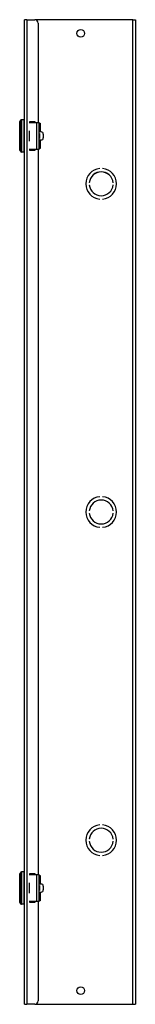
# Model space of a CAD drawing. Header units: inches. Extents: x 0 to 125, y -11 to 69.
# Tile 5 of 7: x 72.52 to 76.76, y 20.39 to 56.39. Entities that reach past the tile are written whole.
import ezdxf

# ---------------------------------------------------------------- set-up
doc = ezdxf.new("R2010")
doc.units = ezdxf.units.IN
doc.header["$MEASUREMENT"] = 0
doc.layers.add('Visible Edges(ANSI)', color=7, linetype='Continuous', lineweight=25)
doc.layers.add('Visible Tangent Edges(ANSI)', color=7, linetype='Continuous', lineweight=25)

msp = doc.modelspace()

# ---------------------------------------------------------------- linework, layer by layer
at = {"layer": 'Visible Edges(ANSI)'}
for p, q in [((72.79, 56.386), (72.704, 56.386)), ((72.704, 20.386), (72.704, 56.386)), ((72.79, 56.386), (73.079, 56.386)), ((76.673, 56.386), (73.079, 56.386)), ((73.204, 56.261), (73.204, 52.629)), ((76.673, 56.386), (76.759, 56.386)), ((76.759, 56.386), (76.759, 20.386)), ((72.523, 51.624), (72.523, 52.649)), ((72.684, 52.727), (72.594, 52.727)), ((72.869, 52.629), (73.155, 52.629)), ((72.894, 52.667), (73.084, 52.667)), ((72.894, 52.629), (72.894, 52.667)), ((73.084, 52.667), (73.084, 52.629)), ((73.155, 52.629), (73.241, 52.629)), ((73.241, 51.644), (73.241, 52.628)), ((73.241, 52.601), (73.269, 52.601)), ((73.269, 52.601), (73.269, 52.285)), ((72.87, 52.323), (72.869, 52.323)), ((72.869, 52.285), (72.87, 52.285)), ((72.87, 52.323), (72.87, 52.285)), ((73.241, 52.323), (73.269, 52.323)), ((73.31, 52.285), (73.241, 52.285)), ((73.241, 52.225), (73.244, 52.225)), ((73.389, 52.206), (73.389, 52.067)), ((72.87, 51.988), (72.869, 51.988)), ((72.869, 51.949), (72.87, 51.949)), ((72.87, 51.988), (72.87, 51.949)), ((73.244, 52.048), (73.241, 52.048)), ((73.241, 51.988), (73.31, 51.988)), ((73.269, 51.949), (73.241, 51.949)), ((73.269, 51.988), (73.269, 51.671)), ((72.684, 51.546), (72.594, 51.546)), ((73.155, 51.644), (72.869, 51.644)), ((72.894, 51.605), (72.894, 51.644)), ((73.084, 51.605), (72.894, 51.605)), ((73.084, 51.644), (73.084, 51.605)), ((73.241, 51.644), (73.155, 51.644)), ((73.204, 51.644), (73.204, 25.129)), ((73.269, 51.671), (73.241, 51.671)), ((75.459, 50.947), (75.459, 50.947)), ((75.559, 50.947), (75.559, 50.947)), ((75.073, 50.426), (75.073, 50.426)), ((75.945, 50.426), (75.944, 50.426)), ((75.073, 50.346), (75.073, 50.346)), ((75.944, 50.346), (75.945, 50.346)), ((75.459, 49.826), (75.459, 49.826)), ((75.559, 49.826), (75.559, 49.826)), ((75.459, 38.947), (75.459, 38.947)), ((75.559, 38.947), (75.559, 38.947)), ((75.073, 38.426), (75.073, 38.426)), ((75.073, 38.346), (75.073, 38.346)), ((75.945, 38.426), (75.944, 38.426)), ((75.944, 38.346), (75.945, 38.346)), ((75.459, 37.826), (75.459, 37.826)), ((75.559, 37.826), (75.559, 37.826)), ((75.459, 26.947), (75.459, 26.947)), ((75.559, 26.947), (75.559, 26.947)), ((75.073, 26.426), (75.073, 26.426)), ((75.073, 26.346), (75.073, 26.346)), ((75.945, 26.426), (75.944, 26.426)), ((75.944, 26.346), (75.945, 26.346)), ((75.459, 25.826), (75.459, 25.826)), ((75.559, 25.826), (75.559, 25.826)), ((72.684, 25.227), (72.594, 25.227)), ((72.523, 24.124), (72.523, 25.149)), ((72.869, 25.129), (73.155, 25.129)), ((72.894, 25.167), (73.084, 25.167)), ((72.894, 25.129), (72.894, 25.167)), ((73.084, 25.167), (73.084, 25.129)), ((73.155, 25.129), (73.241, 25.129)), ((73.241, 24.144), (73.241, 25.128)), ((73.241, 25.101), (73.269, 25.101)), ((73.269, 25.101), (73.269, 24.785)), ((72.87, 24.823), (72.869, 24.823)), ((72.869, 24.785), (72.87, 24.785)), ((72.87, 24.488), (72.869, 24.488)), ((72.87, 24.823), (72.87, 24.785)), ((72.87, 24.488), (72.87, 24.449)), ((73.241, 24.823), (73.269, 24.823)), ((73.31, 24.785), (73.241, 24.785)), ((73.241, 24.725), (73.244, 24.725)), ((73.244, 24.548), (73.241, 24.548)), ((73.241, 24.488), (73.31, 24.488)), ((73.269, 24.488), (73.269, 24.171)), ((73.389, 24.706), (73.389, 24.567)), ((72.869, 24.449), (72.87, 24.449)), ((73.155, 24.144), (72.869, 24.144)), ((72.894, 24.105), (72.894, 24.144)), ((73.084, 24.144), (73.084, 24.105)), ((73.241, 24.144), (73.155, 24.144)), ((73.204, 24.144), (73.204, 20.511)), ((73.269, 24.449), (73.241, 24.449)), ((73.269, 24.171), (73.241, 24.171)), ((72.684, 24.046), (72.594, 24.046)), ((73.084, 24.105), (72.894, 24.105)), ((72.704, 20.386), (72.79, 20.386)), ((73.079, 20.386), (72.79, 20.386)), ((73.079, 20.386), (76.673, 20.386)), ((76.673, 20.386), (76.759, 20.386))]:
    msp.add_line(p, q, dxfattribs=at)
at = {"layer": 'Visible Edges(ANSI)', "flags": 128}
for points in [[(73.241, 52.629), (73.241, 52.629), (73.241, 52.629), (73.241, 52.629), (73.241, 52.629), (73.241, 52.629), (73.241, 52.629), (73.241, 52.629), (73.241, 52.629), (73.241, 52.629), (73.241, 52.628), (73.241, 52.628), (73.241, 52.628), (73.241, 52.628), (73.241, 52.628), (73.241, 52.628), (73.241, 52.628), (73.241, 52.628), (73.241, 52.628), (73.241, 52.628), (73.241, 52.628), (73.241, 52.628), (73.241, 52.628), (73.241, 52.628), (73.241, 52.628)], [(73.241, 51.644), (73.241, 51.644), (73.241, 51.644), (73.241, 51.644), (73.241, 51.644), (73.241, 51.644), (73.241, 51.644), (73.241, 51.644), (73.241, 51.644), (73.241, 51.644), (73.241, 51.644), (73.241, 51.644), (73.241, 51.644), (73.241, 51.644), (73.241, 51.644), (73.241, 51.644), (73.241, 51.644), (73.241, 51.644), (73.241, 51.644), (73.241, 51.644), (73.241, 51.644), (73.241, 51.644), (73.241, 51.644), (73.241, 51.644), (73.241, 51.644)], [(73.241, 25.129), (73.241, 25.129), (73.241, 25.129), (73.241, 25.129), (73.241, 25.129), (73.241, 25.129), (73.241, 25.129), (73.241, 25.129), (73.241, 25.129), (73.241, 25.129), (73.241, 25.128), (73.241, 25.128), (73.241, 25.128), (73.241, 25.128), (73.241, 25.128), (73.241, 25.128), (73.241, 25.128), (73.241, 25.128), (73.241, 25.128), (73.241, 25.128), (73.241, 25.128), (73.241, 25.128), (73.241, 25.128), (73.241, 25.128), (73.241, 25.128)], [(73.241, 24.144), (73.241, 24.144), (73.241, 24.144), (73.241, 24.144), (73.241, 24.144), (73.241, 24.144), (73.241, 24.144), (73.241, 24.144), (73.241, 24.144), (73.241, 24.144), (73.241, 24.144), (73.241, 24.144), (73.241, 24.144), (73.241, 24.144), (73.241, 24.144), (73.241, 24.144), (73.241, 24.144), (73.241, 24.144), (73.241, 24.144), (73.241, 24.144), (73.241, 24.144), (73.241, 24.144), (73.241, 24.144), (73.241, 24.144), (73.241, 24.144)]]:
    msp.add_lwpolyline(points, dxfattribs=at)
at = {"layer": 'Visible Edges(ANSI)'}
for centre in [(74.759, 55.886), (74.759, 20.886)]:
    msp.add_circle(centre, 0.141, dxfattribs=at)
for centre, radius, start, end in [((73.079, 56.261), 0.125, 0, 90), ((72.562, 52.649), 0.0394, 115.8305, 180), ((72.536, 52.702), 0.0197, 295.8305, 345.7065), ((72.594, 52.688), 0.0394, 90, 165.7065), ((72.684, 52.707), 0.0197, 0, 90), ((72.562, 51.624), 0.0394, 180, 244.1695), ((72.536, 51.571), 0.0197, 14.2935, 64.1695), ((72.594, 51.585), 0.0394, 194.2935, 270), ((72.684, 51.566), 0.0197, 270, 0), ((75.509, 50.386), 0.562, 95.0997, 264.9003), ((75.509, 50.386), 0.562, 95.1006, 264.8994), ((75.509, 50.386), 0.437, 5.247, 174.753), ((75.509, 50.386), 0.438, 5.2458, 174.7542), ((75.509, 50.386), 0.562, 275.1006, 84.8994), ((75.509, 50.386), 0.562, 275.0997, 84.9003), ((75.509, 50.386), 0.438, 185.2458, 354.7542), ((75.509, 50.386), 0.437, 185.247, 354.753), ((75.509, 38.386), 0.562, 95.0997, 264.9003), ((75.509, 38.386), 0.562, 95.1006, 264.8994), ((75.509, 38.386), 0.562, 275.1006, 84.8994), ((75.509, 38.386), 0.562, 275.0997, 84.9003), ((75.509, 38.386), 0.437, 5.247, 174.753), ((75.509, 38.386), 0.438, 5.2458, 174.7542), ((75.509, 38.386), 0.438, 185.2458, 354.7542), ((75.509, 38.386), 0.437, 185.247, 354.753), ((75.509, 26.386), 0.562, 95.0997, 264.9003), ((75.509, 26.386), 0.562, 95.1006, 264.8994), ((75.509, 26.386), 0.437, 5.247, 174.753), ((75.509, 26.386), 0.438, 5.2458, 174.7542), ((75.509, 26.386), 0.562, 275.1006, 84.8994), ((75.509, 26.386), 0.562, 275.0997, 84.9003), ((75.509, 26.386), 0.438, 185.2458, 354.7542), ((75.509, 26.386), 0.437, 185.247, 354.753), ((72.594, 25.188), 0.0394, 90, 165.7065), ((72.684, 25.207), 0.0197, 0, 90), ((72.562, 25.149), 0.0394, 115.8305, 180), ((72.536, 25.202), 0.0197, 295.8305, 345.7065), ((72.562, 24.124), 0.0394, 180, 244.1695), ((72.536, 24.071), 0.0197, 14.2935, 64.1695), ((72.594, 24.085), 0.0394, 194.2935, 270), ((72.684, 24.066), 0.0197, 270, 0), ((73.079, 20.511), 0.125, 270, 0)]:
    msp.add_arc(centre, radius, start, end, dxfattribs=at)
for centre, major_axis, start_param, end_param in [((73.31, 52.206), (0, 0.0787), 4.712389, 6.283185), ((73.31, 52.067), (0, -0.0787), 0, 1.570796), ((73.31, 24.706), (0, 0.0787), 4.712389, 6.283185), ((73.31, 24.567), (0, -0.0787), 0, 1.570796)]:
    msp.add_ellipse(centre, major_axis=major_axis, ratio=0.997564, start_param=start_param, end_param=end_param, dxfattribs=at)
at = {"layer": 'Visible Tangent Edges(ANSI)'}
for p, q in [((72.79, 56.386), (72.79, 20.386)), ((76.673, 20.386), (76.673, 56.386)), ((72.545, 51.588), (72.545, 52.684)), ((72.556, 52.697), (72.556, 51.576)), ((72.594, 52.727), (72.594, 51.546)), ((72.684, 51.546), (72.684, 52.727)), ((73.155, 51.644), (73.155, 52.629)), ((72.87, 52.285), (72.87, 51.988)), ((73.244, 52.225), (73.244, 52.048)), ((72.594, 25.227), (72.594, 24.046)), ((72.684, 24.046), (72.684, 25.227)), ((72.545, 24.088), (72.545, 25.184)), ((72.556, 25.197), (72.556, 24.076)), ((73.155, 24.144), (73.155, 25.129)), ((72.87, 24.785), (72.87, 24.488)), ((73.244, 24.725), (73.244, 24.548))]:
    msp.add_line(p, q, dxfattribs=at)

doc.saveas('drawing.dxf')
